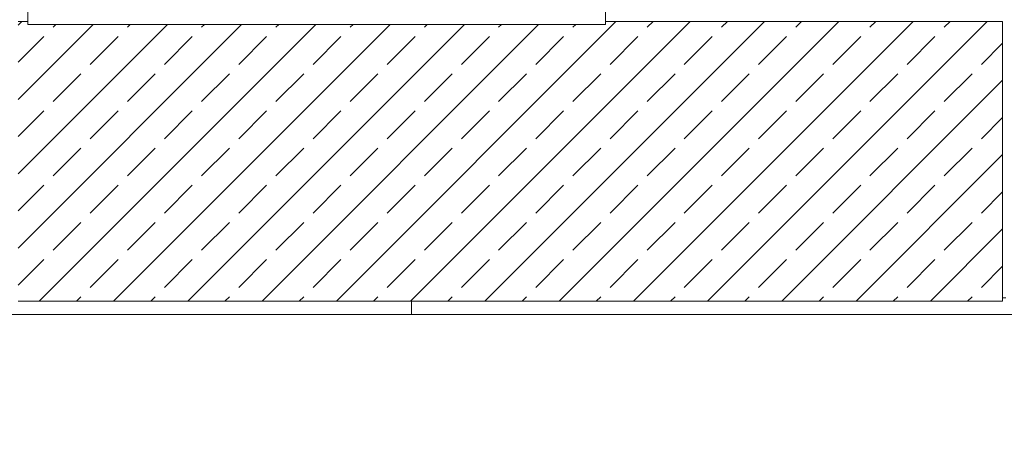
# Model space of a CAD drawing. Header units: millimetres. Extents: x 52659 to 1698020, y -10054 to 104697.
# Tile 29 of 256: x 147717 to 150717, y 11855 to 13105. Entities that reach past the tile are written whole.
import ezdxf

# ---------------------------------------------------------------- set-up
doc = ezdxf.new("R2010")
doc.units = ezdxf.units.MM
doc.header["$MEASUREMENT"] = 0
for name, color, linetype in [('02-04 CASSETTES FONCEES', 7, 'Continuous'), ('02-04 Mur.Construction', 7, 'Continuous'), ('05-02 Cotation 200ème 100ème.Cotations', 7, 'Continuous'), ('08-01 2D Dessin général.2D', 7, 'Continuous'), ('A-WALL-____-OTLN.Modèle IFC', 7, 'Continuous'), ('Fenêtres ARCHICAD', 7, 'Continuous')]:
    doc.layers.add(name, color=color, linetype=linetype)
doc.styles.add('STYLE_GENERE_3', font='ARIALN.TTF')
doc.dimstyles.new('STYLE_GENERE__2', dxfattribs={"dimtxt": 200, "dimasz": 95, "dimexe": 0.18, "dimexo": 100, "dimgap": 0, "dimtad": 0, "dimlfac": 0.001, "dimzin": 0, "dimdsep": 46, "dimtxsty": 'STYLE_GENERE_3', "dimblk": 'ARROWHEAD_6', "dimblk1": 'ARROWHEAD_6', "dimblk2": 'ARROWHEAD_6', "dimcen": 0.09, "dimclrd": 7, "dimclre": 7, "dimclrt": 7, "dimazin": 0, "dimtfac": 1, "dimtdec": 4, "dimtmove": 0, "dimatfit": 3, "dimfxl": 1, "dimtolj": 1, "dimtzin": 0, "dimarcsym": 0})

# ---------------------------------------------------------------- blocks, each defined once
blk = doc.blocks.new('Élément de coupe_77_1', base_point=(131932.7, 5158.1))
at = {"layer": 'A-WALL-____-OTLN.Modèle IFC', "color": 7, "linetype": 'Continuous', "lineweight": 18}
for p, q in [((147344.5, 12208.1), (147972.9, 12208.1)), ((147972.9, 12208.1), (148619.6, 12208.1)), ((148619.6, 12208.1), (149281.4, 12208.1)), ((149281.4, 12208.1), (149954.7, 12208.1)), ((149954.7, 12208.1), (150636.1, 12208.1)), ((150636.1, 12208.1), (151321.9, 12208.1))]:
    blk.add_line(p, q, dxfattribs=at)
blk = doc.blocks.new('Élément de coupe_233_1', base_point=(131932.7, 5158.1))
at = {"layer": 'Fenêtres ARCHICAD', "color": 7, "linetype": 'Continuous', "lineweight": 5}
for p, q in [((147802.7, 13998.1), (147802.7, 13238.1)), ((147832.7, 13268.1), (147832.7, 13998.1)), ((148592.7, 13998.1), (148592.7, 13268.1)), ((148652.7, 13268.1), (148652.7, 13998.1)), ((149412.7, 13998.1), (149412.7, 13268.1)), ((149442.7, 13238.1), (149442.7, 13998.1)), ((148607.7, 13268.1), (147832.7, 13268.1)), ((148637.7, 13268.1), (148607.7, 13268.1)), ((149412.7, 13268.1), (148637.7, 13268.1)), ((147802.7, 13238.1), (149442.7, 13238.1)), ((147742.7, 13178.1), (149502.7, 13178.1)), ((147742.7, 13140.9), (147742.7, 13146)), ((147742.7, 13090.8), (147742.7, 13140.9)), ((149502.7, 13140.9), (147742.7, 13140.9)), ((149502.7, 13140.9), (149502.7, 13146)), ((149502.7, 13090.8), (149502.7, 13140.9)), ((149502.7, 13090.8), (147742.7, 13090.8))]:
    blk.add_line(p, q, dxfattribs=at)
blk = doc.blocks.new('Élément de coupe_235_1', base_point=(131932.7, 5158.1))
at = {"layer": '02-04 Mur.Construction', "color": 7, "linetype": 'Continuous', "lineweight": 9}
blk.add_line((150722.5, 12258.1), (150712.5, 12258.1), dxfattribs=at)
blk = doc.blocks.new('Élément de coupe_378_1', base_point=(131932.7, 5158.1))
at = {"layer": '02-04 CASSETTES FONCEES', "color": 7, "linetype": 'Continuous', "lineweight": 9}
for p, q in [((147712.5, 13088.5), (147724.1, 13100.1)), ((147742.7, 13100.1), (147712.5, 13100.1)), ((147712.5, 12409.7), (148393.7, 13090.8)), ((147712.5, 12635.9), (148167.4, 13090.8)), ((147712.5, 12862.2), (147941.1, 13090.8)), ((147777.2, 12248.1), (148619.9, 13090.8)), ((147819.2, 13082.1), (147828, 13090.8)), ((148003.4, 12248.1), (148846.2, 13090.8)), ((148045.5, 13082.1), (148054.2, 13090.8)), ((148229.7, 12248.1), (149072.5, 13090.8)), ((148271.8, 13082.1), (148280.5, 13090.8)), ((148456, 12248.1), (149298.7, 13090.8)), ((148498.1, 13082.1), (148506.8, 13090.8)), ((148682.3, 12248.1), (149534.3, 13100.1)), ((148724.3, 13082.1), (148733.1, 13090.8)), ((148908.5, 12248.1), (149760.5, 13100.1)), ((148950.6, 13082.1), (148959.3, 13090.8)), ((149134.8, 12248.1), (149986.8, 13100.1)), ((149176.9, 13082.1), (149185.6, 13090.8)), ((149361.1, 12248.1), (150213.1, 13100.1)), ((149403.1, 13082.1), (149411.9, 13090.8)), ((150712.5, 13100.1), (149502.7, 13100.1)), ((149587.4, 12248.1), (150439.4, 13100.1)), ((149629.4, 13082.1), (149647.4, 13100.1)), ((149813.6, 12248.1), (150665.6, 13100.1)), ((149855.7, 13082.1), (149873.7, 13100.1)), ((150082, 13082.1), (150100, 13100.1)), ((150308.2, 13082.1), (150326.2, 13100.1)), ((150534.5, 13082.1), (150552.5, 13100.1)), ((150712.5, 12248.1), (150712.5, 13100.1)), ((147712.5, 12975.4), (147790.9, 13053.8)), ((147932.4, 12969), (148017.2, 13053.8)), ((148158.6, 12969), (148243.5, 13053.8)), ((148384.9, 12969), (148469.8, 13053.8)), ((148611.2, 12969), (148696, 13053.8)), ((148837.5, 12969), (148922.3, 13053.8)), ((149063.7, 12969), (149148.6, 13053.8)), ((149290, 12969), (149374.9, 13053.8)), ((149516.3, 12969), (149601.1, 13053.8)), ((149742.6, 12969), (149827.4, 13053.8)), ((149968.8, 12969), (150053.7, 13053.8)), ((150195.1, 12969), (150280, 13053.8)), ((150421.4, 12969), (150506.2, 13053.8)), ((150647.7, 12969), (150712.5, 13033.8)), ((147819.2, 12855.8), (147904.1, 12940.7)), ((148045.5, 12855.8), (148130.4, 12940.7)), ((148271.8, 12855.8), (148356.6, 12940.7)), ((148498.1, 12855.8), (148582.9, 12940.7)), ((148724.3, 12855.8), (148809.2, 12940.7)), ((148950.6, 12855.8), (149035.5, 12940.7)), ((149176.9, 12855.8), (149261.7, 12940.7)), ((149403.1, 12855.8), (149488, 12940.7)), ((149629.4, 12855.8), (149714.3, 12940.7)), ((149855.7, 12855.8), (149940.6, 12940.7)), ((150082, 12855.8), (150166.8, 12940.7)), ((150308.2, 12855.8), (150393.1, 12940.7)), ((150534.5, 12855.8), (150619.4, 12940.7)), ((150039.9, 12248.1), (150712.5, 12920.7)), ((147712.5, 12749.1), (147790.9, 12827.5)), ((147932.4, 12742.7), (148017.2, 12827.5)), ((148158.6, 12742.7), (148243.5, 12827.5)), ((148384.9, 12742.7), (148469.8, 12827.5)), ((148611.2, 12742.7), (148696, 12827.5)), ((148837.5, 12742.7), (148922.3, 12827.5)), ((149063.7, 12742.7), (149148.6, 12827.5)), ((149290, 12742.7), (149374.9, 12827.5)), ((149516.3, 12742.7), (149601.1, 12827.5)), ((149742.6, 12742.7), (149827.4, 12827.5)), ((149968.8, 12742.7), (150053.7, 12827.5)), ((150195.1, 12742.7), (150280, 12827.5)), ((150421.4, 12742.7), (150506.2, 12827.5)), ((150647.7, 12742.7), (150712.5, 12807.5)), ((147819.2, 12629.5), (147904.1, 12714.4)), ((148045.5, 12629.5), (148130.4, 12714.4)), ((148271.8, 12629.5), (148356.6, 12714.4)), ((148498.1, 12629.5), (148582.9, 12714.4)), ((148724.3, 12629.5), (148809.2, 12714.4)), ((148950.6, 12629.5), (149035.5, 12714.4)), ((149176.9, 12629.5), (149261.7, 12714.4)), ((149403.1, 12629.5), (149488, 12714.4)), ((149629.4, 12629.5), (149714.3, 12714.4)), ((149855.7, 12629.5), (149940.6, 12714.4)), ((150082, 12629.5), (150166.8, 12714.4)), ((150266.2, 12248.1), (150712.5, 12694.4)), ((150308.2, 12629.5), (150393.1, 12714.4)), ((150534.5, 12629.5), (150619.4, 12714.4)), ((147712.5, 12522.8), (147790.9, 12601.3)), ((147932.4, 12516.4), (148017.2, 12601.3)), ((148158.6, 12516.4), (148243.5, 12601.3)), ((148384.9, 12516.4), (148469.8, 12601.3)), ((148611.2, 12516.4), (148696, 12601.3)), ((148837.5, 12516.4), (148922.3, 12601.3)), ((149063.7, 12516.4), (149148.6, 12601.3)), ((149290, 12516.4), (149374.9, 12601.3)), ((149516.3, 12516.4), (149601.1, 12601.3)), ((149742.6, 12516.4), (149827.4, 12601.3)), ((149968.8, 12516.4), (150053.7, 12601.3)), ((150195.1, 12516.4), (150280, 12601.3)), ((150421.4, 12516.4), (150506.2, 12601.3)), ((150647.7, 12516.4), (150712.5, 12581.2)), ((147819.2, 12403.3), (147904.1, 12488.1)), ((148045.5, 12403.3), (148130.4, 12488.1)), ((148271.8, 12403.3), (148356.6, 12488.1)), ((148498.1, 12403.3), (148582.9, 12488.1)), ((148724.3, 12403.3), (148809.2, 12488.1)), ((148950.6, 12403.3), (149035.5, 12488.1)), ((149176.9, 12403.3), (149261.7, 12488.1)), ((149403.1, 12403.3), (149488, 12488.1)), ((149629.4, 12403.3), (149714.3, 12488.1)), ((149855.7, 12403.3), (149940.6, 12488.1)), ((150082, 12403.3), (150166.8, 12488.1)), ((150308.2, 12403.3), (150393.1, 12488.1)), ((150534.5, 12403.3), (150619.4, 12488.1)), ((150492.5, 12248.1), (150712.5, 12468.1)), ((147712.5, 12296.5), (147790.9, 12375)), ((147932.4, 12290.1), (148017.2, 12375)), ((148158.6, 12290.1), (148243.5, 12375)), ((148384.9, 12290.1), (148469.8, 12375)), ((148611.2, 12290.1), (148696, 12375)), ((148837.5, 12290.1), (148922.3, 12375)), ((149063.7, 12290.1), (149148.6, 12375)), ((149290, 12290.1), (149374.9, 12375)), ((149516.3, 12290.1), (149601.1, 12375)), ((149742.6, 12290.1), (149827.4, 12375)), ((149968.8, 12290.1), (150053.7, 12375)), ((150195.1, 12290.1), (150280, 12375)), ((150421.4, 12290.1), (150506.2, 12375)), ((150647.7, 12290.1), (150712.5, 12355)), ((147712.5, 12248.1), (150712.5, 12248.1)), ((147890.3, 12248.1), (147904.1, 12261.8)), ((148116.6, 12248.1), (148130.4, 12261.8)), ((148342.9, 12248.1), (148356.6, 12261.8)), ((148569.1, 12248.1), (148582.9, 12261.8)), ((148795.4, 12248.1), (148809.2, 12261.8)), ((149021.7, 12248.1), (149035.5, 12261.8)), ((149248, 12248.1), (149261.7, 12261.8)), ((149474.2, 12248.1), (149488, 12261.8)), ((149700.5, 12248.1), (149714.3, 12261.8)), ((149926.8, 12248.1), (149940.6, 12261.8)), ((150153, 12248.1), (150166.8, 12261.8)), ((150379.3, 12248.1), (150393.1, 12261.8)), ((150605.6, 12248.1), (150619.4, 12261.8))]:
    blk.add_line(p, q, dxfattribs=at)
blk = doc.blocks.new('*D764', base_point=(131932.7, 5158.1))
at = {"layer": '05-02 Cotation 200ème 100ème.Cotations', "color": 7, "linetype": 'Continuous', "lineweight": 25, "transparency": 16777216}
for p, q in [((135853.9, 14458.1), (135953.9, 14358.1)), ((135853.9, 11412.6), (135953.9, 11312.6))]:
    blk.add_line(p, q, dxfattribs=at)
at = {"layer": '05-02 Cotation 200ème 100ème.Cotations', "color": 7, "linetype": 'Continuous', "lineweight": 13, "transparency": 16777216}
for p, q in [((135997.7, 14408.1), (135810.2, 14408.1)), ((135903.9, 13134.2), (135903.9, 14408.1)), ((135903.9, 11362.6), (135903.9, 12636.5)), ((135997.7, 11362.6), (135810.2, 11362.6))]:
    blk.add_line(p, q, dxfattribs=at)
at = {"layer": '05-02 Cotation 200ème 100ème.Cotations', "color": 7, "lineweight": 9, "transparency": 16777216, "char_height": 200, "attachment_point": 7, "rotation": 90, "style": 'STYLE_GENERE_3'}
for s, insert in [('\\A1;0,40', (135861, 14381.8)), ('\\A1;3,05', (136003.9, 12661.3))]:
    blk.add_mtext(s, dxfattribs=dict(at, insert=insert))
blk = doc.blocks.new('ARROWHEAD_6')
at = {"color": 0, "linetype": 'Continuous', "lineweight": 0}
for p, q in [((-0.5, -0.5), (0.5, 0.5)), ((0, 0), (-1, 0))]:
    blk.add_line(p, q, dxfattribs=at)

msp = doc.modelspace()

# ---------------------------------------------------------------- linework, layer by layer
at = {"layer": '08-01 2D Dessin général.2D', "color": 7, "linetype": 'Continuous', "lineweight": 9}
msp.add_line((148911.721, 12208.072), (148911.721, 12248.072), dxfattribs=at)

# ---------------------------------------------------------------- block references
at = {"layer": '02-04 CASSETTES FONCEES', "lineweight": 0}
msp.add_blockref('Élément de coupe_378_1', (131932.668, 5158.072), dxfattribs=at)
at = {"layer": '02-04 Mur.Construction', "lineweight": 0}
msp.add_blockref('Élément de coupe_235_1', (131932.668, 5158.072), dxfattribs=at)
at = {"layer": 'A-WALL-____-OTLN.Modèle IFC', "lineweight": 0}
msp.add_blockref('Élément de coupe_77_1', (131932.668, 5158.072), dxfattribs=at)
at = {"layer": 'Fenêtres ARCHICAD', "lineweight": 0}
msp.add_blockref('Élément de coupe_233_1', (131932.668, 5158.072), dxfattribs=at)

# ---------------------------------------------------------------- dimensions: what is measured, and where the dimension line sits
at = {"layer": '05-02 Cotation 200ème 100ème.Cotations', "color": 7, "linetype": 'Continuous', "lineweight": 13}
dim = msp.add_linear_dim(base=(135903.901, 14408.072), p1=(220897.887, 11362.595), p2=(220602.668, 14408.072), angle=90, dimstyle='STYLE_GENERE__2', dxfattribs=at)
dim.commit()
dim.dimension.update_dxf_attribs({"geometry": '*D764', "text_midpoint": (135903.901, 12921.098), "dimtype": 160, "text_rotation": 90})

doc.saveas('drawing.dxf')
